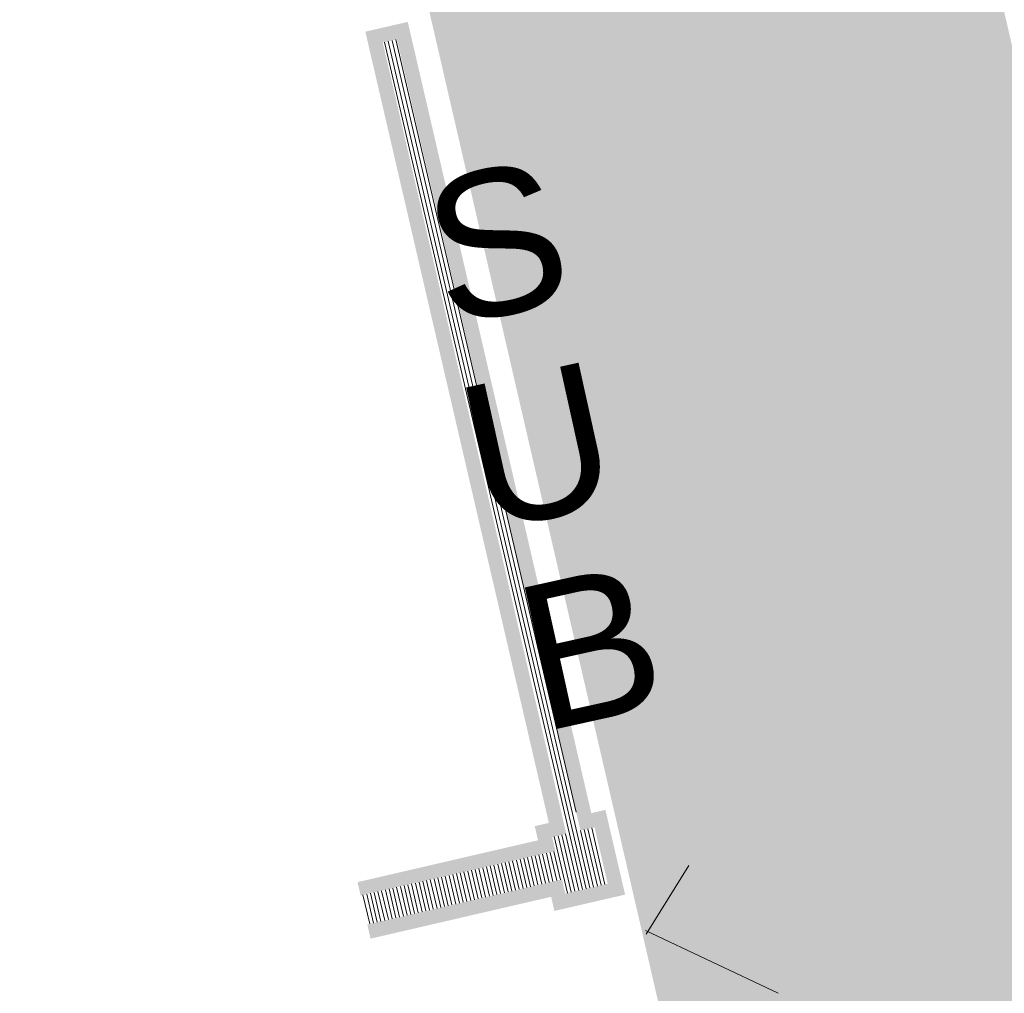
# Model space of a CAD drawing. Header units: metres. Extents: x -862 to 1262, y -354 to 644.
# Tile 209 of 256: x -313 to -293, y 309 to 329. Entities that reach past the tile are written whole.
import ezdxf

# ---------------------------------------------------------------- set-up
doc = ezdxf.new("R2010")
doc.units = ezdxf.units.M
doc.header["$LTSCALE"] = 0.5
doc.layers.add('BPR_Verkehr_220520', color=7, linetype='Continuous')
doc.styles.add('Arial', font='arial.ttf')

msp = doc.modelspace()

# ---------------------------------------------------------------- hatches: boundary and pattern name
at = {"layer": 'BPR_Verkehr_220520', "linetype": 'Continuous', "lineweight": 0, "true_color": 0xe4e6e5, "transparency": 33554687}
h = msp.add_hatch(color=254, dxfattribs=at)
h.paths.add_polyline_path([(-303.4797761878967, 401.8853854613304), (-310.8170127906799, 396.9319987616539), (-310.6337206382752, 396.6727290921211), (-310.4644007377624, 396.404126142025), (-310.3095272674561, 396.1269421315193), (-310.1695339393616, 395.8419532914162), (-310.044812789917, 395.5499577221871), (-309.9357131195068, 395.2517731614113), (-309.8425404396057, 394.9482346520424), (-309.7655556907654, 394.6401922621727), (-309.648753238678, 394.0427515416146), (-309.5623988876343, 393.4401562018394), (-309.5067150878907, 392.8339569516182), (-309.4818451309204, 392.225713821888), (-309.4878530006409, 391.6169921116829), (-309.5247232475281, 391.0093583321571), (-309.592361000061, 390.4043762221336), (-309.6905921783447, 389.8036026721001), (-309.6976744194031, 389.7665800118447), (-309.7048729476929, 389.7295796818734), (-309.7121876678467, 389.6926021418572), (-309.7196184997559, 389.6556477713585), (-309.7271653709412, 389.6187169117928), (-309.7348282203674, 389.5818099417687), (-309.7426069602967, 389.5449272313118), (-309.7505015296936, 389.508069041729), (-309.7920676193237, 389.3226168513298), (-309.8365653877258, 389.1378461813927), (-309.8839838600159, 388.9538034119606), (-309.9343111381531, 388.7705347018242), (-309.9875345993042, 388.5880860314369), (-310.0436408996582, 388.4065031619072), (-310.1026159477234, 388.2258316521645), (-310.1644449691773, 388.0461168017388), (-310.2051324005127, 387.9303766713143), (-310.2455357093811, 387.814537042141), (-310.2856546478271, 387.698598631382), (-310.3254889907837, 387.5825621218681), (-310.3650384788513, 387.4664282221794), (-310.4043028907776, 387.3501976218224), (-310.4432819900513, 387.2338710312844), (-310.4819755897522, 387.1174491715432), (-310.505491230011, 387.0462247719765), (-310.5289000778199, 386.9749649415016), (-310.5522020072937, 386.9036700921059), (-310.575396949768, 386.8323403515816), (-310.5984848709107, 386.7609759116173), (-310.6214657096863, 386.6895769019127), (-310.6443394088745, 386.6181435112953), (-310.6671058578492, 386.546676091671), (-310.7010523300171, 386.4394179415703), (-310.7347573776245, 386.3320836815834), (-310.76822082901, 386.22467385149), (-310.8014424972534, 386.1171889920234), (-310.8344222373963, 386.0096296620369), (-310.8671598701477, 385.9019963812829), (-310.8996552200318, 385.7942897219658), (-310.9319081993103, 385.6865102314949), (-310.9319083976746, 385.6865095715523), (-310.9426064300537, 385.6505637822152), (-310.9532775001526, 385.6146099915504), (-310.9639216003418, 385.5786482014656), (-310.9745387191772, 385.5426784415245), (-310.9851288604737, 385.5067007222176), (-310.9956919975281, 385.470715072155), (-311.0062281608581, 385.434721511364), (-311.0167373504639, 385.3987199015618), (-311.0341951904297, 385.3386906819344), (-311.0515780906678, 385.2786397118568), (-311.0688858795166, 385.2185670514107), (-311.0861185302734, 385.1584728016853), (-311.1032760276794, 385.0983570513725), (-311.1203583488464, 385.038219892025), (-311.1373654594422, 384.9780614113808), (-311.1542973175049, 384.9178817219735), (-311.2365705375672, 384.6212550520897), (-311.3170159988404, 384.3241276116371), (-311.3956306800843, 384.0265105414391), (-311.4724115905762, 383.7284151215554), (-311.5473558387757, 383.4298526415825), (-311.6204605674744, 383.1308344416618), (-311.6917230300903, 382.8313718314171), (-311.7611405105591, 382.5314761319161), (-312.3761550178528, 379.3245796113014), (-312.7871165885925, 376.0852067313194), (-312.9923697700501, 372.8263269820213), (-312.9910926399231, 369.5609901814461), (-312.7832903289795, 366.3022719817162), (-312.3697949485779, 363.0632215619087), (-311.752262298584, 359.85680931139), (-310.9331652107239, 356.6958749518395), (-292.7176882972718, 277.8508259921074), (-292.5287549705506, 276.3930213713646), (-292.6277964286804, 274.9263657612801), (-293.0110155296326, 273.507200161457), (-293.6636905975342, 272.1900429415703), (-294.5607486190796, 271.0254937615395), (-295.6677283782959, 270.0582896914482), (-296.9421043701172, 269.3255866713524), (-298.3349204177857, 268.8555320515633), (-303.2062849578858, 267.7286746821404), (-301.9103989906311, 262.1266054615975), (-293.1428261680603, 264.1547443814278), (-291.5460750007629, 264.6685021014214), (-290.0576590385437, 265.4419225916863), (-288.7194557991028, 266.453245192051), (-287.5691164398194, 267.6740157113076), (-286.6390064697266, 269.0698870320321), (-285.9552950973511, 270.6015854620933), (-285.5372189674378, 272.2260157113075), (-285.3965408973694, 273.897473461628), (-285.4005679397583, 274.1812419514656), (-285.4126458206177, 274.4647819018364), (-285.4327648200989, 274.7478649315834), (-285.4609087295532, 275.0302630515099), (-285.4970548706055, 275.3117488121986), (-285.5411741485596, 275.5920955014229), (-285.5932310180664, 275.8710773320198), (-285.6531833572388, 276.1484696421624), (-303.5793727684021, 353.7413479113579), (-303.6452081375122, 354.0302133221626), (-303.7093306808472, 354.3194637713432), (-303.771738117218, 354.6090890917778), (-303.8324282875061, 354.8990791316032), (-303.8913990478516, 355.1894237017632), (-303.9486483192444, 355.4801126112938), (-304.0041741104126, 355.7711356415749), (-304.0579749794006, 356.0624824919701), (-304.2867927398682, 357.4301081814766), (-304.477598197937, 358.8035531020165), (-304.6302445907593, 360.181760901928), (-304.744614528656, 361.5636716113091), (-304.820620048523, 362.9482223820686), (-304.8582026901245, 364.3343483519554), (-304.8573335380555, 365.7209834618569), (-304.8180132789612, 367.1070612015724), (-304.7845119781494, 367.7893959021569), (-304.7416911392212, 368.4712091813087), (-304.689558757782, 369.1523737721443), (-304.6281245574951, 369.8327624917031), (-304.5574000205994, 370.5122483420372), (-304.477398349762, 371.1907044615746), (-304.3881344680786, 371.8680042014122), (-304.2896256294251, 372.544021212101), (-304.2543998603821, 372.7712005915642), (-304.218129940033, 372.9982154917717), (-304.180816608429, 373.2250612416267), (-304.1424606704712, 373.451733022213), (-304.1030629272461, 373.6782260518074), (-304.0626242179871, 373.9045355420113), (-304.0211453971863, 374.1306567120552), (-303.9786273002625, 374.3565849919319), (-303.97862707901, 374.3565861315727), (-303.9721388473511, 374.3905678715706), (-303.9656271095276, 374.4245451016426), (-303.9590918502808, 374.4585178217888), (-303.9525331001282, 374.4924860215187), (-303.9459508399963, 374.5264496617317), (-303.9393450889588, 374.5604087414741), (-303.932715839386, 374.5943632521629), (-303.9260630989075, 374.6283131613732), (-303.9260628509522, 374.6283144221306), (-303.9043081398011, 374.7384744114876), (-303.8823060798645, 374.848585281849), (-303.8600567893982, 374.9586464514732), (-303.8375603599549, 375.0686573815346), (-303.8148169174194, 375.1786175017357), (-303.791826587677, 375.2885262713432), (-303.7685894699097, 375.398383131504), (-303.7451057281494, 375.5081875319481), (-303.7451055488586, 375.5081883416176), (-303.7325767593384, 375.5662820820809), (-303.7199789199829, 375.6243608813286), (-303.7073120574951, 375.68242467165), (-303.6945761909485, 375.7404733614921), (-303.6817713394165, 375.7985068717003), (-303.668897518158, 375.8565251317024), (-303.655954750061, 375.9145280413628), (-303.6429430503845, 375.9725155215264), (-303.6429428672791, 375.9725163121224), (-303.5539861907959, 376.3606303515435), (-303.4619428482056, 376.7480239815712), (-303.3668173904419, 377.1346723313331), (-303.2686158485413, 377.5205508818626), (-303.1673444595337, 377.9056351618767), (-303.0630096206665, 378.2899007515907), (-302.955617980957, 378.6733232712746), (-302.8451763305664, 379.0558784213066), (-302.8007215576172, 379.2067144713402), (-302.7557927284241, 379.3574099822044), (-302.7103901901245, 379.5079634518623), (-302.6645143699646, 379.6583733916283), (-302.6181657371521, 379.8086383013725), (-302.5713447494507, 379.9587567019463), (-302.5240518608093, 380.1087271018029), (-302.4762875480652, 380.2585480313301), (-302.3731011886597, 380.5767927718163), (-302.2677877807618, 380.8943398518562), (-302.1603519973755, 381.2111751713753), (-302.0507986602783, 381.5272845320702), (-301.9391326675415, 381.8426537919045), (-301.8253590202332, 382.1572688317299), (-301.7094828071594, 382.4711155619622), (-301.5915092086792, 382.7841799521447), (-301.5512646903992, 382.8895452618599), (-301.5107825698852, 382.9948195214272), (-301.470063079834, 383.10000218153), (-301.4291063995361, 383.2050927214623), (-301.3879127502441, 383.3100905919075), (-301.3464823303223, 383.4149952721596), (-301.3048153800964, 383.5198062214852), (-301.2629124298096, 383.6245230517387), (-301.2416081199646, 383.6775016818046), (-301.2202434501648, 383.730455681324), (-301.1988183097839, 383.7833852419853), (-301.1773327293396, 383.8362902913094), (-301.1557867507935, 383.8891707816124), (-301.1341804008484, 383.9420266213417), (-301.1125136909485, 383.9948577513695), (-301.0907864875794, 384.0476645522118), (-301.0353756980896, 384.1821192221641), (-300.900276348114, 384.509938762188), (-300.7940251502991, 384.7608011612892), (-300.6829125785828, 385.0095485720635), (-300.5669807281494, 385.2560867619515), (-300.4462734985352, 385.5003223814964), (-300.3208365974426, 385.7421629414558), (-300.1907175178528, 385.9815168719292), (-300.055965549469, 386.2182935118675), (-299.9166316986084, 386.4524032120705), (-299.8964352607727, 386.4854949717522), (-299.8761472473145, 386.518530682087), (-299.855767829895, 386.5515100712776), (-299.8352971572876, 386.5844329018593), (-299.8147353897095, 386.6172989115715), (-299.794082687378, 386.6501078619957), (-299.7733392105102, 386.6828594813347), (-299.7525051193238, 386.7155535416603), (-299.7172887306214, 386.7703671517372), (-299.6818176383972, 386.8250162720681), (-299.6460926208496, 386.8794997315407), (-299.6101144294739, 386.9338163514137), (-299.5738838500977, 386.9879649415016), (-299.5374016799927, 387.0419443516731), (-299.5006686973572, 387.0957533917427), (-299.4636860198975, 387.1493911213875), (-299.3115536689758, 387.3645836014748), (-299.1553976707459, 387.5768743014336), (-298.9952733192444, 387.7861880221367), (-298.8312373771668, 387.9924505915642), (-298.6633479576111, 388.1955889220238), (-298.4916645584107, 388.3955310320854), (-298.3162480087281, 388.5922060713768), (-298.1371604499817, 388.7855443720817), (-298.0026821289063, 388.9260418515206), (-297.8662653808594, 389.064657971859), (-297.7279362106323, 389.2013656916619), (-297.5877213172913, 389.3361386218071), (-297.4456477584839, 389.4689507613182), (-297.3017429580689, 389.5997764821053), (-297.1560346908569, 389.7285905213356), (-297.0085510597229, 389.8553680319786), (-297.0085638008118, 389.8554265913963), (-299.0959223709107, 399.446275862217), (-299.0902463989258, 399.4475111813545), (-299.7388674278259, 399.5074873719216), (-300.3758486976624, 399.6437270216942), (-300.9922554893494, 399.8543191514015), (-301.5794416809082, 400.13630986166), (-302.1291709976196, 400.4857437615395), (-302.6337325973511, 400.8977194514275), (-303.0860491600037, 401.366458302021)])
h.paths.add_polyline_path([(-309.1080888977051, 375.2078616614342), (-307.7713179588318, 374.4688408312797), (-307.8088839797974, 374.2565627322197), (-307.8455983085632, 374.0441356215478), (-307.881460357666, 373.8315629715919), (-307.9164695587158, 373.6188481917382), (-307.9506253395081, 373.4059947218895), (-307.9839271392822, 373.193005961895), (-308.0163744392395, 372.9798853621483), (-308.0479667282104, 372.7666362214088), (-308.0748871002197, 372.6564889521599), (-308.1220494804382, 372.5533733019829), (-308.1877695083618, 372.4609719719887), (-308.2697000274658, 372.3825850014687), (-308.3649149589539, 372.3210119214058), (-308.4700137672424, 372.2784517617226), (-308.5812429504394, 372.2564245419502), (-308.6946300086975, 372.2557169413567), (-308.8061253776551, 372.276354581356), (-308.9117471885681, 372.3175996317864), (-309.0077231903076, 372.3779795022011), (-309.0906256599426, 372.4553377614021), (-309.1574938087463, 372.5469116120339), (-309.2059394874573, 372.6494305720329), (-309.2342324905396, 372.7592332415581), (-309.2413623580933, 372.8723981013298), (-309.2311662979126, 373.1646588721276), (-309.2191224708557, 373.4568493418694), (-309.2052313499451, 373.7489578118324), (-309.1894934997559, 374.0409726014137), (-309.1719095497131, 374.3328820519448), (-309.1524801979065, 374.6246744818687), (-309.1312062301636, 374.9163382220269)])
h.paths.add_polyline_path([(-305.1513511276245, 391.8016033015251), (-305.0411450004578, 391.7910095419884), (-304.9359719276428, 391.7564227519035), (-304.6580613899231, 391.6329246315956), (-304.3776219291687, 391.5152820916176), (-304.0947769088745, 391.4035468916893), (-303.8096507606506, 391.2977681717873), (-303.5223689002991, 391.1979924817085), (-303.2330576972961, 391.1042636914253), (-302.941844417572, 391.0166230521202), (-302.648857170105, 390.9351090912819), (-302.5718344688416, 390.9076258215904), (-302.5003220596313, 390.8679546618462), (-302.4362329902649, 390.8171568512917), (-302.3812817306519, 390.7565913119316), (-302.3369382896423, 390.6878782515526), (-302.3043889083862, 390.6128558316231), (-302.2845043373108, 390.5335309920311), (-302.2778165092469, 390.4520257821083), (-302.2784132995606, 390.4276038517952), (-302.2802022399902, 390.4032402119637), (-302.2831790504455, 390.3789930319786), (-302.2873366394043, 390.354920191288), (-302.2926650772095, 390.3310791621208), (-302.2991516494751, 390.3075268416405), (-302.3067808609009, 390.2843194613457), (-302.3155345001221, 390.2615124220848), (-304.9650530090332, 383.8324369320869), (-305.8861090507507, 381.5974879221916), (-307.649013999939, 382.5720927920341), (-305.631262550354, 391.412915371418), (-305.5948280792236, 391.5174628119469), (-305.5362799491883, 391.6114294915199), (-305.4584881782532, 391.690208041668), (-305.3652669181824, 391.7499359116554), (-305.2611868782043, 391.7876846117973)])
at = {"layer": 'BPR_Verkehr_220520', "linetype": 'Continuous', "lineweight": 0, "true_color": 0xb8d2a6, "transparency": 33554687}
h = msp.add_hatch(color=9, dxfattribs=at)
edge = h.paths.add_edge_path()
edge.add_line((-284.6332553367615, 294.301533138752), (-289.6997434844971, 316.231648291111))
edge.add_arc((-289.2125756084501, 316.344198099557), 0.4999999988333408, 103.00873596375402, 193.0087360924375, ccw=False)
edge.add_line((-289.325125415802, 316.8313659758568), (-287.8636217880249, 317.1690154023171))
edge.add_arc((-287.9761715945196, 317.6561832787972), 0.4999999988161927, 283.0087358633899, 373.0087365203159)
edge.add_line((-287.4890037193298, 317.7687330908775), (-288.6145018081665, 322.6404118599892))
edge.add_arc((-289.101669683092, 322.5278620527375), 0.4999999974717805, 13.00873598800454, 103.0087359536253)
edge.add_line((-289.2142194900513, 323.0150299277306), (-290.6757231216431, 322.6773805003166))
edge.add_line((-290.6757231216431, 322.6773805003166), (-290.675723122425, 322.677380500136))
edge.add_arc((-290.7882729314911, 323.1645483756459), 0.4999999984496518, 193.0087360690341, 283.0087361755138, ccw=False)
edge.add_line((-291.2754408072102, 323.0519985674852), (-291.2754408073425, 323.051998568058))
edge.add_line((-291.2754408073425, 323.051998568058), (-297.3491957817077, 349.3420326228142))
edge.add_line((-297.3491957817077, 349.3420326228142), (-297.4617455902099, 349.8292004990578))
edge.add_line((-297.4617455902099, 349.8292004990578), (-299.9755318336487, 349.2484434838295))
edge.add_line((-299.9755318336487, 349.2484434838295), (-296.672642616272, 334.9520040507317))
edge.add_line((-296.672642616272, 334.9520040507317), (-297.4218787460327, 333.7525686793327))
edge.add_line((-297.4218787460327, 333.7525686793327), (-298.8833823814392, 333.4149192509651))
edge.add_line((-298.8833823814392, 333.4149192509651), (-288.1459159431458, 286.9381746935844))
edge.add_arc((-286.1972444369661, 287.3883739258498), 1.999999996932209, 193.0087360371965, 318.6000001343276)
edge.add_line((-284.6970222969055, 286.0657502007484), (-282.6354808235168, 288.4041099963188))
edge.add_line((-282.6354808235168, 288.4041099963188), (-282.635480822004, 288.4041099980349))
edge.add_arc((-286.0109806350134, 291.3800133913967), 4.499999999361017, 318.6000000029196, 373.0087360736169)
edge.add_line((-281.6264697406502, 292.3929616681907), (-281.6264697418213, 292.3929616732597))
edge.add_line((-281.6264697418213, 292.3929616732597), (-281.9723163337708, 293.8899464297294))
edge.add_arc((-282.45948420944, 293.7773966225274), 0.4999999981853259, 13.00873596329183, 103.0087358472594)
edge.add_line((-282.5720340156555, 294.2645644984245), (-284.033537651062, 293.9269150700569))
edge.add_arc((-284.1460874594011, 294.4140829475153), 0.5000000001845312, 193.0087360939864, 283.0087360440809, ccw=False)

# ---------------------------------------------------------------- linework, layer by layer
at = {"layer": 'BPR_Verkehr_220520', "color": 255, "linetype": 'Continuous', "lineweight": 15, "transparency": 33554687}
for p, q in [((-305.4480404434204, 328.3153217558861, 60), (-301.3567538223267, 310.7863879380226, 60)), ((-305.3706965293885, 328.3331641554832, 60), (-301.2794099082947, 310.8042303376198, 60)), ((-305.2933526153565, 328.3510065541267, 60), (-301.2020659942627, 310.8220727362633, 60)), ((-305.2160087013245, 328.3688489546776, 60), (-301.4852180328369, 312.3844438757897, 60)), ((-301.8615380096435, 311.9014563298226, 60), (-301.5887855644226, 310.7328607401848, 60)), ((-301.7841940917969, 311.9192987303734, 60), (-301.5114416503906, 310.750703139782, 60)), ((-301.7068501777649, 311.9371411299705, 60), (-301.4340977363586, 310.7685455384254, 60)), ((-301.397474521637, 312.0085107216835, 60), (-301.1247220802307, 310.8399151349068, 60)), ((-301.3201306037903, 312.026353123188, 60), (-301.0473781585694, 310.8577575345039, 60)), ((-301.2427866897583, 312.0441955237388, 60), (-300.9700342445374, 310.8755999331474, 60)), ((-301.1654427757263, 312.0620379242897, 60), (-300.8926903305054, 310.8934423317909, 60)), ((-301.9388819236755, 311.8836139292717, 60), (-301.6661294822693, 310.7150183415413, 60)), ((-302.3350638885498, 311.4857242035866, 60), (-302.1982701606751, 310.8996376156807, 60)), ((-302.2576634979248, 311.5033246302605, 60), (-302.1209467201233, 310.9175677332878, 60)), ((-302.1802631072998, 311.520925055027, 60), (-302.0436232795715, 310.9354978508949, 60)), ((-302.1028627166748, 311.5385254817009, 60), (-301.9662998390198, 310.9534279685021, 60)), ((-302.0254623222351, 311.5561259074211, 60), (-301.8889763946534, 310.9713580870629, 60)), ((-301.9480619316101, 311.573726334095, 60), (-301.8116529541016, 310.9892882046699, 60)), ((-303.1864682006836, 311.2921195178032, 60), (-303.0488280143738, 310.7024063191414, 60)), ((-303.1090678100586, 311.3097199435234, 60), (-302.971504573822, 310.7203364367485, 60)), ((-303.0316674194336, 311.3273203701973, 60), (-302.8941811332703, 310.7382665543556, 60)), ((-302.9542670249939, 311.3449207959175, 60), (-302.8168576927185, 310.7561966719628, 60)), ((-302.8768666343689, 311.3625212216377, 60), (-302.7395342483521, 310.7741267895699, 60)), ((-302.7994662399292, 311.380121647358, 60), (-302.6622108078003, 310.7920569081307, 60)), ((-302.7220658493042, 311.3977220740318, 60), (-302.5848873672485, 310.8099870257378, 60)), ((-302.6446654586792, 311.4153224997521, 60), (-302.5075639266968, 310.8279171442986, 60)), ((-302.5672650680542, 311.4329229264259, 60), (-302.430240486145, 310.845847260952, 60)), ((-302.4898646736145, 311.4505233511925, 60), (-302.3529170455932, 310.8637773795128, 60)), ((-302.4124642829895, 311.4681237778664, 60), (-302.2755936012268, 310.8817074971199, 60)), ((-304.1152729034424, 311.0809144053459, 60), (-303.9767093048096, 310.4872449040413, 60)), ((-304.0378725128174, 311.0985148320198, 60), (-303.8993858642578, 310.5051750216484, 60)), ((-303.9604721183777, 311.11611525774, 60), (-303.8220624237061, 310.5231051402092, 60)), ((-303.8830717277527, 311.1337156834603, 60), (-303.7447389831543, 310.5410352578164, 60)), ((-303.805671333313, 311.1513161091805, 60), (-303.6674155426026, 310.5589653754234, 60)), ((-303.728270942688, 311.1689165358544, 60), (-303.5900920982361, 310.5768954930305, 60)), ((-303.650870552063, 311.1865169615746, 60), (-303.512768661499, 310.5948256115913, 60)), ((-303.573470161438, 311.2041173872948, 60), (-303.4354452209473, 310.6127557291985, 60)), ((-303.4960697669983, 311.221717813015, 60), (-303.3581217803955, 310.6306858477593, 60)), ((-303.4186693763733, 311.2393182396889, 60), (-303.2807983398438, 310.6486159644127, 60)), ((-303.3412689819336, 311.2569186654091, 60), (-303.203474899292, 310.6665460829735, 60)), ((-303.2638685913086, 311.274519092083, 60), (-303.1261514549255, 310.6844762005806, 60)), ((-304.9666772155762, 310.8873097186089, 60), (-304.8272671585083, 310.2900136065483, 60)), ((-304.8892768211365, 310.9049101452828, 60), (-304.7499437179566, 310.3079437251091, 60)), ((-304.8118764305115, 310.9225105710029, 60), (-304.6726202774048, 310.3258738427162, 60)), ((-304.7344760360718, 310.9401109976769, 60), (-304.595296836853, 310.343803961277, 60)), ((-304.6570756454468, 310.9577114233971, 60), (-304.5179733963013, 310.3617340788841, 60)), ((-304.5796752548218, 310.9753118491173, 60), (-304.4406499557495, 310.3796641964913, 60)), ((-304.5022748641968, 310.9929122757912, 60), (-304.3633265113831, 310.3975943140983, 60)), ((-304.4248744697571, 311.0105127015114, 60), (-304.2860030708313, 310.4155244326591, 60)), ((-304.3474740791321, 311.0281131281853, 60), (-304.2086796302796, 310.4334545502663, 60)), ((-304.2700736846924, 311.0457135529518, 60), (-304.1313561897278, 310.4513846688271, 60)), ((-304.1926732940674, 311.0633139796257, 60), (-304.054032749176, 310.4693147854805, 60)), ((-305.8954819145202, 310.6761046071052, 60), (-305.7551484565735, 310.0748521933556, 60)), ((-305.8180815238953, 310.6937050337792, 60), (-305.6778250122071, 310.0927823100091, 60)), ((-305.7406811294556, 310.7113054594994, 60), (-305.6005015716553, 310.1107124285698, 60)), ((-305.6632807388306, 310.7289058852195, 60), (-305.5231781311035, 310.1286425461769, 60)), ((-305.5858803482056, 310.7465063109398, 60), (-305.4458546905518, 310.1465726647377, 60)), ((-305.5084799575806, 310.7641067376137, 60), (-305.36853125, 310.1645027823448, 60)), ((-305.4310795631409, 310.7817071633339, 60), (-305.2912078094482, 310.1824328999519, 60)), ((-305.3536791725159, 310.7993075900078, 60), (-305.2138843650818, 310.2003630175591, 60)), ((-305.2762787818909, 310.8169080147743, 60), (-305.13656092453, 310.2182931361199, 60)), ((-305.1988783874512, 310.8345084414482, 60), (-305.0592374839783, 310.236223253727, 60)), ((-305.1214779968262, 310.8521088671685, 60), (-304.9819140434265, 310.2541533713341, 60)), ((-305.0440776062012, 310.8697092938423, 60), (-304.9045906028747, 310.2720834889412, 60))]:
    msp.add_line(p, q, dxfattribs=at)
at = {"layer": 'BPR_Verkehr_220520', "color": 255, "linetype": 'Continuous', "lineweight": 9, "transparency": 33554687}
for p, q in [((-300.0404446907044, 309.8638080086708, 60), (-299.1568135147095, 311.2874853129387, 60)), ((-297.3087566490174, 308.6447793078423, 60), (-300.0534465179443, 309.9411673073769, 60))]:
    msp.add_line(p, q, dxfattribs=at)
at = {"layer": 'BPR_Verkehr_220520', "color": 254, "linetype": 'Continuous', "true_color": 0xd0ced1, "transparency": 33554687, "extrusion": (0, 0, -1)}
for points in [[(305.4853104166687, 328.3067239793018, -60), (304.9684324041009, 328.7338412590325, -60), (305.8454004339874, 328.531534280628, -60)], [(304.9684324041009, 328.7338412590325, -60), (305.4853104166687, 328.3067239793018, -60), (305.1929877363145, 328.3741596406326, -60)], [(304.9684324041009, 328.7338412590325, -60), (305.1929877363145, 328.3741596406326, -60), (301.3980159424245, 312.0083858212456, -60)], [(304.9684324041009, 328.7338412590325, -60), (301.3980159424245, 312.0083858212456, -60), (301.1734606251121, 312.3680674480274, -60)], [(302.0504286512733, 312.1657604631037, -60), (305.4853104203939, 328.3067239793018, -60), (305.8454004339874, 328.531534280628, -60)], [(305.4853104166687, 328.3067239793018, -60), (302.0504286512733, 312.1657604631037, -60), (301.6903386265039, 311.9409501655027, -60)], [(301.1734606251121, 312.3680674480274, -60), (301.3980159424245, 312.0083858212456, -60), (301.1056932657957, 312.0758214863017, -60)], [(301.1734606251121, 312.3680674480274, -60), (301.1056932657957, 312.0758214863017, -60), (300.8811379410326, 312.4355031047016, -60)], [(300.8811379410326, 312.4355031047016, -60), (301.1056932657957, 312.0758214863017, -60), (300.8346238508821, 310.9068376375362, -60)], [(300.8811379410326, 312.4355031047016, -60), (300.8346238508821, 310.9068376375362, -60), (300.474533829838, 310.6820273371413, -60)], [(302.0504286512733, 312.1657604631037, -60), (302.3427513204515, 312.0983248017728, -60), (302.274983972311, 311.8060788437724, -60)], [(302.274983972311, 311.8060788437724, -60), (301.9148939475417, 311.5812685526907, -60), (302.0504286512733, 312.1657604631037, -60)], [(302.0504286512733, 312.1657604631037, -60), (301.9148939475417, 311.5812685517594, -60), (301.9826612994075, 311.8735145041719, -60)], [(301.6903386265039, 311.9409501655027, -60), (302.0504286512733, 312.1657604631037, -60), (301.9826612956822, 311.8735145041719, -60)], [(305.9436591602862, 310.6651493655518, -60), (302.2749839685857, 311.8060788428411, -60), (306.0072102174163, 310.940632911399, -60)], [(302.274983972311, 311.8060788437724, -60), (305.9436591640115, 310.6651493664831, -60), (301.9148939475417, 311.5812685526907, -60)], [(305.7373263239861, 309.7713741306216, -60), (301.7793592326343, 310.9967766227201, -60), (305.8046855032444, 310.0633653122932, -60)], [(301.7793592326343, 310.9967766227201, -60), (305.7373263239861, 309.7713741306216, -60), (302.0039145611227, 310.6370949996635, -60)], [(301.7793592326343, 310.9967766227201, -60), (302.0039145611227, 310.6370949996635, -60), (301.9361472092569, 310.3448490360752, -60)], [(301.7793592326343, 310.9967766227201, -60), (301.9361472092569, 310.3448490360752, -60), (301.7115918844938, 310.7045306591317, -60)], [(301.7115918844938, 310.704530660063, -60), (300.474533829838, 310.6820273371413, -60), (300.8346238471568, 310.9068376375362, -60)], [(301.7115918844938, 310.704530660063, -60), (301.9361472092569, 310.3448490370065, -60), (300.474533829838, 310.6820273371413, -60)]]:
    msp.add_solid(points, dxfattribs=at)

# ---------------------------------------------------------------- texts
at = {"layer": 'BPR_Verkehr_220520', "color": 255, "transparency": 33554687, "char_height": 3.000000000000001, "attachment_point": 1, "rotation": 12.477848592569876, "line_spacing_factor": 0.25, "style": 'Arial'}
for s, insert in [('S', (-304.81980150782, 325.3404680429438, 60)), ('U', (-304.0768339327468, 321.1010581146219, 60)), ('B', (-302.8831129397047, 316.961372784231, 60))]:
    msp.add_mtext(s, dxfattribs=dict(at, insert=insert))

doc.saveas('drawing.dxf')
